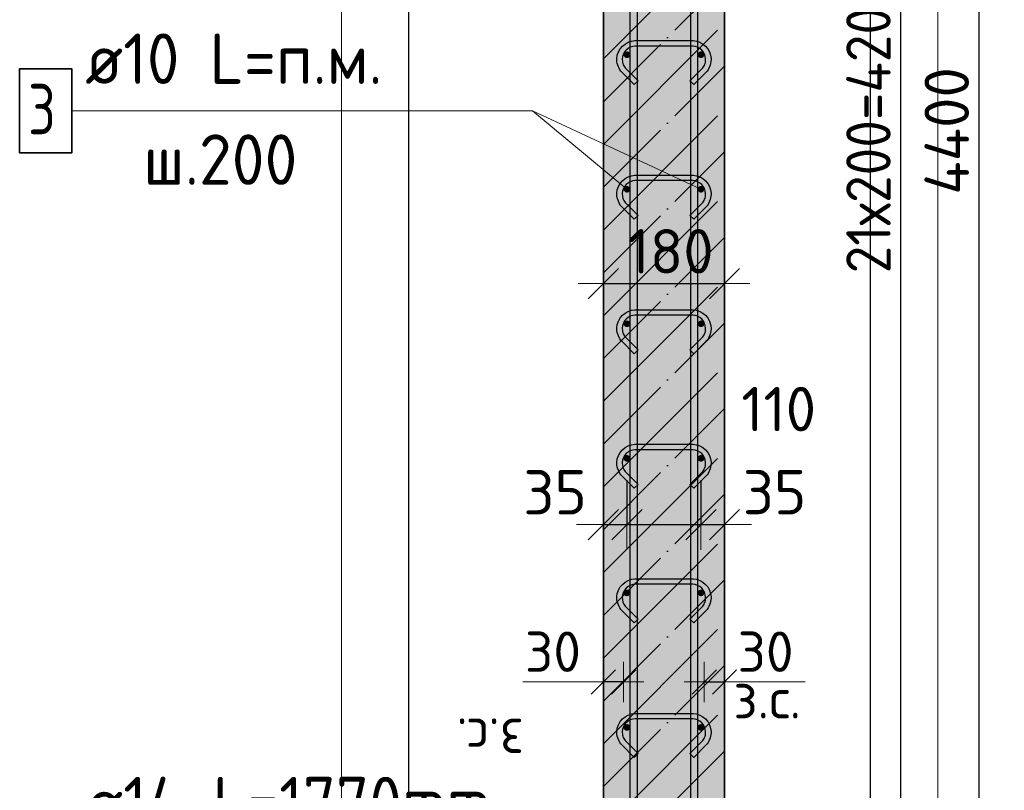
# Model space of a CAD drawing. Header units: millimetres. Extents: x 5077 to 50019, y 6526 to 90933.
# Tile 33 of 60: x 37510 to 38974, y 31652 to 32797. Entities that reach past the tile are written whole.
import ezdxf

# ---------------------------------------------------------------- set-up
doc = ezdxf.new("R2010")
doc.units = ezdxf.units.MM
doc.header["$PDMODE"] = 65
doc.linetypes.add('______11', pattern=[150, 120, -15, 0, -15])
doc.linetypes.add('______5', pattern=[330, 240, -30, 30, -30])
for name, color, linetype, lineweight in [('Standard', 7, 'Continuous', 25), ('Арм.стержн. вертикальными 1', 22, 'Continuous', 35), ('Арм.стержн.горизонт. 1', 180, 'Continuous', 35), ('Арм.стержн.горизонт. 2', 202, 'Continuous', 35), ('Размерная линия_ общее', 7, 'Continuous', 13), ('Размерная линия_ общее_1', 7, 'Continuous', 13), ('Текст_ примечание', 7, 'Continuous', 13)]:
    doc.layers.add(name, color=color, linetype=linetype, lineweight=lineweight)
doc.layers.add('Арм.стержн.Стяжки', color=7, linetype='Continuous', lineweight=35, true_color=0x501e0f)
doc.styles.add('ISOCPEUR', font='ISOCPEUR')
doc.dimstyles.new('DIMSTYLE_3', dxfattribs={"dimtxt": 66, "dimasz": 75, "dimexe": 0, "dimexo": 0, "dimgap": 33, "dimtad": 2, "dimdec": 0, "dimrnd": 5, "dimzin": 12, "dimdsep": 46, "dimtxsty": 'ISOCPEUR', "dimblk1": 'ALL_ML_STRICH', "dimblk2": 'ALL_ML_STRICH', "dimsah": 1, "dimcen": 0, "dimclrd": 7, "dimclre": 256, "dimclrt": 7, "dimadec": 0, "dimazin": 0, "dimtfac": 1, "dimtdec": 0, "dimtix": 1, "dimtmove": 2, "dimatfit": 3, "dimfxl": 0, "dimtvp": 1.2, "dimtzin": 0, "dimlwd": 0, "dimlwe": -3, "dimarcsym": 0})
doc.dimstyles.new('DIMSTYLE_8', dxfattribs={"dimtxt": 60, "dimasz": 60, "dimexe": 0, "dimexo": 0.001, "dimgap": 30, "dimtad": 2, "dimdec": 0, "dimrnd": 5, "dimzin": 12, "dimdsep": 46, "dimtxsty": 'ISOCPEUR', "dimblk1": 'ALL_ML_STRICH', "dimblk2": 'ALL_ML_STRICH', "dimsah": 1, "dimcen": 0, "dimse1": 1, "dimse2": 1, "dimclrd": 7, "dimclre": 256, "dimclrt": 7, "dimadec": 0, "dimazin": 0, "dimtfac": 1, "dimtdec": 0, "dimtix": 1, "dimtmove": 2, "dimatfit": 3, "dimfxl": 0, "dimtvp": 1.2, "dimtzin": 0, "dimlwd": 0, "dimlwe": -3, "dimarcsym": 0})
doc.dimstyles.new('DIMSTYLE_9', dxfattribs={"dimtxt": 66, "dimasz": 75, "dimexe": 0, "dimexo": 0, "dimgap": 33, "dimtad": 2, "dimdec": 0, "dimrnd": 5, "dimzin": 12, "dimdsep": 46, "dimtxsty": 'ISOCPEUR', "dimblk1": 'ALL_ML_STRICH', "dimblk2": 'ALL_ML_STRICH', "dimsah": 1, "dimcen": 0, "dimclrd": 7, "dimclre": 256, "dimclrt": 7, "dimadec": 0, "dimazin": 0, "dimtfac": 1, "dimtdec": 0, "dimtix": 1, "dimtmove": 2, "dimatfit": 3, "dimfxl": 0, "dimtzin": 0, "dimlwd": 0, "dimlwe": -3, "dimarcsym": 0})

# ---------------------------------------------------------------- blocks, each defined once
blk = doc.blocks.new('ALL_ML_STRICH')
at = {"color": 0, "linetype": 'ByBlock', "lineweight": -2}
for p, q in [((0, -0.5), (0, 0.5)), ((-0.3, -0.3), (0.3, 0.3)), ((-1, 0), (0.5, 0))]:
    blk.add_line(p, q, dxfattribs=at)
blk = doc.blocks.new('*D167')
at = {"layer": 'DEFPOINTS', "color": 7, "linetype": 'Continuous', "lineweight": 13, "transparency": 33554687}
for p in [(38412.8, 32132.9), (38377.8, 32046.9), (38377.8, 32006)]:
    blk.add_point(p, dxfattribs=at)
at = {"layer": 'Размерная линия_ общее', "color": 253, "linetype": 'Continuous', "lineweight": -2, "true_color": 0xa0a0a0, "transparency": 33554687}
for p, q in [((38412.8, 32112.9), (38412.8, 32046.9)), ((38377.8, 32026), (38377.8, 32046.9))]:
    blk.add_line(p, q, dxfattribs=at)
at = {"layer": 'Размерная линия_ общее', "color": 7, "linetype": 'Continuous', "lineweight": -2, "transparency": 33554687}
blk.add_line((38377.8, 32046.9), (38412.8, 32046.9), dxfattribs=at)
at = {"layer": 'Размерная линия_ общее', "color": 7, "linetype": 'Continuous', "lineweight": 13, "transparency": 33554687, "xscale": 75, "yscale": 75, "zscale": 75}
blk.add_blockref('ALL_ML_STRICH', (38412.8, 32046.9), dxfattribs=at)
at = {"layer": 'Размерная линия_ общее', "color": 7, "linetype": 'Continuous', "lineweight": 13, "transparency": 33554687, "xscale": 75, "yscale": 75, "zscale": 75, "rotation": 180}
blk.add_blockref('ALL_ML_STRICH', (38377.8, 32046.9), dxfattribs=at)
at = {"layer": 'Размерная линия_ общее', "color": 7, "linetype": 'Continuous', "lineweight": 13, "transparency": 33554687, "insert": (38305.9, 32094.9), "char_height": 66, "width": 132, "attachment_point": 5, "style": 'ISOCPEUR'}
blk.add_mtext('\\A1;{35}', dxfattribs=at)
blk = doc.blocks.new('*D168')
at = {"layer": 'DEFPOINTS', "color": 7, "linetype": 'Continuous', "lineweight": 13, "transparency": 33554687}
for p in [(38412.8, 32132.9), (38522.8, 32132.9), (38412.8, 32046.9)]:
    blk.add_point(p, dxfattribs=at)
at = {"layer": 'Размерная линия_ общее', "color": 253, "linetype": 'Continuous', "lineweight": -2, "true_color": 0xa0a0a0, "transparency": 33554687}
for p, q in [((38412.8, 32112.9), (38412.8, 32046.9)), ((38522.8, 32112.9), (38522.8, 32046.9))]:
    blk.add_line(p, q, dxfattribs=at)
at = {"layer": 'Размерная линия_ общее', "color": 7, "linetype": 'Continuous', "lineweight": -2, "transparency": 33554687}
blk.add_line((38412.8, 32046.9), (38522.8, 32046.9), dxfattribs=at)
at = {"layer": 'Размерная линия_ общее', "color": 7, "linetype": 'Continuous', "lineweight": 13, "transparency": 33554687, "xscale": 75, "yscale": 75, "zscale": 75, "rotation": 180}
blk.add_blockref('ALL_ML_STRICH', (38412.8, 32046.9), dxfattribs=at)
at = {"layer": 'Размерная линия_ общее', "color": 7, "linetype": 'Continuous', "lineweight": 13, "transparency": 33554687, "xscale": 75, "yscale": 75, "zscale": 75}
blk.add_blockref('ALL_ML_STRICH', (38522.8, 32046.9), dxfattribs=at)
at = {"layer": 'Размерная линия_ общее', "color": 7, "linetype": 'Continuous', "lineweight": 13, "transparency": 33554687, "insert": (38638.3, 32218.5), "char_height": 66, "width": 198, "attachment_point": 5, "style": 'ISOCPEUR'}
blk.add_mtext('\\A1;{110}', dxfattribs=at)
blk = doc.blocks.new('*D169')
at = {"layer": 'DEFPOINTS', "color": 7, "linetype": 'Continuous', "lineweight": 13, "transparency": 33554687}
for p in [(38522.8, 32132.9), (38522.8, 32046.9), (38557.8, 32009.4)]:
    blk.add_point(p, dxfattribs=at)
at = {"layer": 'Размерная линия_ общее', "color": 253, "linetype": 'Continuous', "lineweight": -2, "true_color": 0xa0a0a0, "transparency": 33554687}
for p, q in [((38522.8, 32112.9), (38522.8, 32046.9)), ((38557.8, 32029.4), (38557.8, 32046.9))]:
    blk.add_line(p, q, dxfattribs=at)
at = {"layer": 'Размерная линия_ общее', "color": 7, "linetype": 'Continuous', "lineweight": -2, "transparency": 33554687}
blk.add_line((38522.8, 32046.9), (38557.8, 32046.9), dxfattribs=at)
at = {"layer": 'Размерная линия_ общее', "color": 7, "linetype": 'Continuous', "lineweight": 13, "transparency": 33554687, "xscale": 75, "yscale": 75, "zscale": 75}
blk.add_blockref('ALL_ML_STRICH', (38557.8, 32046.9), dxfattribs=at)
at = {"layer": 'Размерная линия_ общее', "color": 7, "linetype": 'Continuous', "lineweight": 13, "transparency": 33554687, "xscale": 75, "yscale": 75, "zscale": 75, "rotation": 180}
blk.add_blockref('ALL_ML_STRICH', (38522.8, 32046.9), dxfattribs=at)
at = {"layer": 'Размерная линия_ общее', "color": 7, "linetype": 'Continuous', "lineweight": 13, "transparency": 33554687, "insert": (38632.2, 32095), "char_height": 66, "width": 132, "attachment_point": 5, "style": 'ISOCPEUR'}
blk.add_mtext('\\A1;{35}', dxfattribs=at)
blk = doc.blocks.new('*D170')
at = {"layer": 'DEFPOINTS', "color": 7, "linetype": 'Continuous', "lineweight": 13, "transparency": 33554687}
for p in [(38527.8, 31812.9), (38527.8, 31804.1), (38557.8, 31804.1)]:
    blk.add_point(p, dxfattribs=at)
at = {"layer": 'Размерная линия_ общее_1', "color": 7, "linetype": 'Continuous', "lineweight": -2, "transparency": 33554687}
blk.add_line((38527.8, 31812.9), (38557.8, 31812.9), dxfattribs=at)
at = {"layer": 'Размерная линия_ общее_1', "color": 7, "linetype": 'Continuous', "lineweight": 13, "transparency": 33554687, "xscale": 60, "yscale": 60, "zscale": 60, "rotation": 180}
blk.add_blockref('ALL_ML_STRICH', (38527.8, 31812.9), dxfattribs=at)
at = {"layer": 'Размерная линия_ общее_1', "color": 7, "linetype": 'Continuous', "lineweight": 13, "transparency": 33554687, "xscale": 60, "yscale": 60, "zscale": 60}
blk.add_blockref('ALL_ML_STRICH', (38557.8, 31812.9), dxfattribs=at)
at = {"layer": 'Размерная линия_ общее_1', "color": 7, "linetype": 'Continuous', "lineweight": 13, "transparency": 33554687, "insert": (38618.8, 31857.9), "char_height": 60, "width": 120, "attachment_point": 5, "style": 'ISOCPEUR'}
blk.add_mtext('\\A1;{30}', dxfattribs=at)
at = {"layer": 'Размерная линия_ общее_1', "color": 7, "linetype": 'Continuous', "lineweight": 13, "transparency": 33554687, "insert": (38570.9, 31818.7), "char_height": 60, "width": 3, "attachment_point": 1, "line_spacing_factor": 0.60241, "style": 'ISOCPEUR'}
blk.add_mtext('з.с.', dxfattribs=at)
blk = doc.blocks.new('*D171')
at = {"layer": 'DEFPOINTS', "color": 7, "linetype": 'Continuous', "lineweight": 13, "transparency": 33554687}
for p in [(38377.8, 31804.1), (38407.8, 31812.9), (38407.8, 31804.1)]:
    blk.add_point(p, dxfattribs=at)
at = {"layer": 'Размерная линия_ общее_1', "color": 7, "linetype": 'Continuous', "lineweight": -2, "transparency": 33554687}
blk.add_line((38407.8, 31812.9), (38377.8, 31812.9), dxfattribs=at)
at = {"layer": 'Размерная линия_ общее_1', "color": 7, "linetype": 'Continuous', "lineweight": 13, "transparency": 33554687, "xscale": 60, "yscale": 60, "zscale": 60}
for p, rotation in [((38407.8, 31812.9), 360), ((38377.8, 31812.9), 180)]:
    blk.add_blockref('ALL_ML_STRICH', p, dxfattribs=dict(at, rotation=rotation))
at = {"layer": 'Размерная линия_ общее_1', "color": 7, "linetype": 'Continuous', "lineweight": 13, "transparency": 33554687, "insert": (38302.8, 31857.9), "char_height": 60, "width": 120, "attachment_point": 5, "style": 'ISOCPEUR'}
blk.add_mtext('\\A1;{30}', dxfattribs=at)
at = {"layer": 'Размерная линия_ общее_1', "color": 7, "linetype": 'Continuous', "lineweight": 13, "transparency": 33554687, "insert": (38259.8, 31698.7), "char_height": 60, "width": 3, "attachment_point": 1, "rotation": 180, "line_spacing_factor": 0.60241, "style": 'ISOCPEUR'}
blk.add_mtext('з.с.', dxfattribs=at)
blk = doc.blocks.new('*D172')
at = {"layer": 'DEFPOINTS', "color": 7, "linetype": 'Continuous', "lineweight": 13, "transparency": 33554687}
for p in [(38377.8, 32415), (38377.8, 32405.1), (38557.8, 32413.4)]:
    blk.add_point(p, dxfattribs=at)
at = {"layer": 'Размерная линия_ общее', "color": 253, "linetype": 'Continuous', "lineweight": -2, "true_color": 0xa0a0a0, "transparency": 33554687}
for p, q in [((38377.8, 32405.1), (38377.8, 32405.1)), ((38557.8, 32405.1), (38557.8, 32405.1))]:
    blk.add_line(p, q, dxfattribs=at)
at = {"layer": 'Размерная линия_ общее', "color": 7, "linetype": 'Continuous', "lineweight": -2, "transparency": 33554687}
blk.add_line((38377.8, 32405.1), (38557.8, 32405.1), dxfattribs=at)
at = {"layer": 'Размерная линия_ общее', "color": 7, "linetype": 'Continuous', "lineweight": 13, "transparency": 33554687, "xscale": 75, "yscale": 75, "zscale": 75, "rotation": 180}
blk.add_blockref('ALL_ML_STRICH', (38377.8, 32405.1), dxfattribs=at)
at = {"layer": 'Размерная линия_ общее', "color": 7, "linetype": 'Continuous', "lineweight": 13, "transparency": 33554687, "xscale": 75, "yscale": 75, "zscale": 75}
blk.add_blockref('ALL_ML_STRICH', (38557.8, 32405.1), dxfattribs=at)
at = {"layer": 'Размерная линия_ общее', "color": 7, "linetype": 'Continuous', "lineweight": 13, "transparency": 33554687, "insert": (38477.7, 32453.1), "char_height": 66, "width": 198, "attachment_point": 5, "style": 'ISOCPEUR'}
blk.add_mtext('\\A1;{180}', dxfattribs=at)
blk = doc.blocks.new('*D296')
at = {"layer": 'DEFPOINTS', "color": 7, "linetype": 'Continuous', "lineweight": 13, "transparency": 33554687}
for p in [(38774.7, 34835.3), (38557.8, 30435.3), (38936.2, 30435.3)]:
    blk.add_point(p, dxfattribs=at)
at = {"layer": 'Размерная линия_ общее', "color": 253, "linetype": 'Continuous', "lineweight": -2, "true_color": 0xa0a0a0, "transparency": 33554687}
for p, q in [((38794.7, 34835.3), (38936.2, 34835.3)), ((38577.8, 30435.3), (38936.2, 30435.3))]:
    blk.add_line(p, q, dxfattribs=at)
at = {"layer": 'Размерная линия_ общее', "color": 7, "linetype": 'Continuous', "lineweight": -2, "transparency": 33554687}
blk.add_line((38936.2, 30435.3), (38936.2, 34835.3), dxfattribs=at)
at = {"layer": 'Размерная линия_ общее', "color": 7, "linetype": 'Continuous', "lineweight": 13, "transparency": 33554687, "xscale": 75, "yscale": 75, "zscale": 75}
for p, rotation in [((38936.2, 34835.3), 90), ((38936.2, 30435.3), 270)]:
    blk.add_blockref('ALL_ML_STRICH', p, dxfattribs=dict(at, rotation=rotation))
at = {"layer": 'Размерная линия_ общее', "color": 7, "linetype": 'Continuous', "lineweight": 13, "transparency": 33554687, "insert": (38888.2, 32632), "char_height": 66, "width": 264, "attachment_point": 5, "rotation": 90, "style": 'ISOCPEUR'}
blk.add_mtext('\\A1;{4400}', dxfattribs=at)
blk = doc.blocks.new('*D302')
at = {"layer": 'DEFPOINTS', "color": 7, "linetype": 'Continuous', "lineweight": 13, "transparency": 33554687}
for p in [(38522.8, 34745.3), (38522.8, 30545.3), (38819.8, 30545.3)]:
    blk.add_point(p, dxfattribs=at)
at = {"layer": 'Размерная линия_ общее', "color": 253, "linetype": 'Continuous', "lineweight": -2, "true_color": 0xa0a0a0, "transparency": 33554687}
for p, q in [((38542.8, 34745.3), (38819.8, 34745.3)), ((38542.8, 30545.3), (38819.8, 30545.3))]:
    blk.add_line(p, q, dxfattribs=at)
at = {"layer": 'Размерная линия_ общее', "color": 7, "linetype": 'Continuous', "lineweight": -2, "transparency": 33554687}
blk.add_line((38819.8, 30545.3), (38819.8, 34745.3), dxfattribs=at)
at = {"layer": 'Размерная линия_ общее', "color": 7, "linetype": 'Continuous', "lineweight": 13, "transparency": 33554687, "xscale": 75, "yscale": 75, "zscale": 75}
for p, rotation in [((38819.8, 34745.3), 90), ((38819.8, 30545.3), 270)]:
    blk.add_blockref('ALL_ML_STRICH', p, dxfattribs=dict(at, rotation=rotation))
at = {"layer": 'Размерная линия_ общее', "color": 7, "linetype": 'Continuous', "lineweight": 13, "transparency": 33554687, "insert": (38738.8, 32420.3), "char_height": 66, "width": 3.3, "attachment_point": 1, "rotation": 90, "line_spacing_factor": 0.60241, "style": 'ISOCPEUR'}
blk.add_mtext('\\W0.91;21х200=4200', dxfattribs=at)

msp = doc.modelspace()

# ---------------------------------------------------------------- hatches: boundary and pattern name
at = {"layer": 'Standard', "linetype": 'Continuous', "lineweight": -3, "true_color": 0xc7c7c7, "transparency": 33554687}
msp.add_hatch(color=9, dxfattribs=at).paths.add_polyline_path([(38377.8, 34835.3), (38377.8, 30435.3), (38557.8, 30435.3), (38557.8, 34835.3)])
at = {"layer": 'Арм.стержн.горизонт. 1', "linetype": 'Continuous', "lineweight": 50, "transparency": 33554687}
for points in [[(38417.8, 32745.3), (38417.5, 32747.2), (38416.4, 32748.8), (38414.8, 32749.9), (38412.8, 32750.3), (38410.9, 32749.9), (38409.3, 32748.8), (38408.2, 32747.2), (38407.8, 32745.3), (38408.2, 32743.4), (38409.3, 32741.8), (38410.9, 32740.7), (38412.8, 32740.3), (38414.8, 32740.7), (38416.4, 32741.8), (38417.5, 32743.4)], [(38527.8, 32745.3), (38527.5, 32747.2), (38526.4, 32748.8), (38524.8, 32749.9), (38522.8, 32750.3), (38520.9, 32749.9), (38519.3, 32748.8), (38518.2, 32747.2), (38517.8, 32745.3), (38518.2, 32743.4), (38519.3, 32741.8), (38520.9, 32740.7), (38522.8, 32740.3), (38524.8, 32740.7), (38526.4, 32741.8), (38527.5, 32743.4)], [(38417.8, 32545.3), (38417.5, 32547.2), (38416.4, 32548.8), (38414.8, 32549.9), (38412.8, 32550.3), (38410.9, 32549.9), (38409.3, 32548.8), (38408.2, 32547.2), (38407.8, 32545.3), (38408.2, 32543.4), (38409.3, 32541.8), (38410.9, 32540.7), (38412.8, 32540.3), (38414.8, 32540.7), (38416.4, 32541.8), (38417.5, 32543.4)], [(38527.8, 32545.3), (38527.5, 32547.2), (38526.4, 32548.8), (38524.8, 32549.9), (38522.8, 32550.3), (38520.9, 32549.9), (38519.3, 32548.8), (38518.2, 32547.2), (38517.8, 32545.3), (38518.2, 32543.4), (38519.3, 32541.8), (38520.9, 32540.7), (38522.8, 32540.3), (38524.8, 32540.7), (38526.4, 32541.8), (38527.5, 32543.4)], [(38417.8, 32345.3), (38417.5, 32347.2), (38416.4, 32348.8), (38414.8, 32349.9), (38412.8, 32350.3), (38410.9, 32349.9), (38409.3, 32348.8), (38408.2, 32347.2), (38407.8, 32345.3), (38408.2, 32343.4), (38409.3, 32341.8), (38410.9, 32340.7), (38412.8, 32340.3), (38414.8, 32340.7), (38416.4, 32341.8), (38417.5, 32343.4)], [(38527.8, 32345.3), (38527.5, 32347.2), (38526.4, 32348.8), (38524.8, 32349.9), (38522.8, 32350.3), (38520.9, 32349.9), (38519.3, 32348.8), (38518.2, 32347.2), (38517.8, 32345.3), (38518.2, 32343.4), (38519.3, 32341.8), (38520.9, 32340.7), (38522.8, 32340.3), (38524.8, 32340.7), (38526.4, 32341.8), (38527.5, 32343.4)], [(38417.8, 32145.3), (38417.5, 32147.2), (38416.4, 32148.8), (38414.8, 32149.9), (38412.8, 32150.3), (38410.9, 32149.9), (38409.3, 32148.8), (38408.2, 32147.2), (38407.8, 32145.3), (38408.2, 32143.4), (38409.3, 32141.8), (38410.9, 32140.7), (38412.8, 32140.3), (38414.8, 32140.7), (38416.4, 32141.8), (38417.5, 32143.4)], [(38527.8, 32145.3), (38527.5, 32147.2), (38526.4, 32148.8), (38524.8, 32149.9), (38522.8, 32150.3), (38520.9, 32149.9), (38519.3, 32148.8), (38518.2, 32147.2), (38517.8, 32145.3), (38518.2, 32143.4), (38519.3, 32141.8), (38520.9, 32140.7), (38522.8, 32140.3), (38524.8, 32140.7), (38526.4, 32141.8), (38527.5, 32143.4)], [(38417.8, 31945.3), (38417.5, 31947.2), (38416.4, 31948.8), (38414.8, 31949.9), (38412.8, 31950.3), (38410.9, 31949.9), (38409.3, 31948.8), (38408.2, 31947.2), (38407.8, 31945.3), (38408.2, 31943.4), (38409.3, 31941.8), (38410.9, 31940.7), (38412.8, 31940.3), (38414.8, 31940.7), (38416.4, 31941.8), (38417.5, 31943.4)], [(38527.8, 31945.3), (38527.5, 31947.2), (38526.4, 31948.8), (38524.8, 31949.9), (38522.8, 31950.3), (38520.9, 31949.9), (38519.3, 31948.8), (38518.2, 31947.2), (38517.8, 31945.3), (38518.2, 31943.4), (38519.3, 31941.8), (38520.9, 31940.7), (38522.8, 31940.3), (38524.8, 31940.7), (38526.4, 31941.8), (38527.5, 31943.4)], [(38417.8, 31745.3), (38417.5, 31747.2), (38416.4, 31748.8), (38414.8, 31749.9), (38412.8, 31750.3), (38410.9, 31749.9), (38409.3, 31748.8), (38408.2, 31747.2), (38407.8, 31745.3), (38408.2, 31743.4), (38409.3, 31741.8), (38410.9, 31740.7), (38412.8, 31740.3), (38414.8, 31740.7), (38416.4, 31741.8), (38417.5, 31743.4)], [(38527.8, 31745.3), (38527.5, 31747.2), (38526.4, 31748.8), (38524.8, 31749.9), (38522.8, 31750.3), (38520.9, 31749.9), (38519.3, 31748.8), (38518.2, 31747.2), (38517.8, 31745.3), (38518.2, 31743.4), (38519.3, 31741.8), (38520.9, 31740.7), (38522.8, 31740.3), (38524.8, 31740.7), (38526.4, 31741.8), (38527.5, 31743.4)]]:
    msp.add_hatch(color=4, dxfattribs=at).paths.add_polyline_path(points)

# ---------------------------------------------------------------- linework, layer by layer
at = {"layer": 'Standard', "color": 52, "linetype": 'Continuous', "lineweight": -3, "transparency": 33554687}
for p, q in [((38088.6, 30326.7), (38088.6, 35147.4)), ((38088.6, 30326.7), (38088.6, 35147.4)), ((38774.7, 30326.7), (38774.7, 35147.4)), ((38774.7, 30326.7), (38774.7, 35147.4))]:
    msp.add_line(p, q, dxfattribs=at)
at = {"layer": 'Standard', "color": 7, "linetype": 'Continuous', "lineweight": 35, "transparency": 33554687}
for p, q in [((38377.8, 34835.3), (38377.8, 30435.3)), ((38557.8, 30435.3), (38557.8, 34835.3))]:
    msp.add_line(p, q, dxfattribs=at)
at = {"layer": 'Standard', "color": 253, "linetype": '______5', "lineweight": -3, "true_color": 0xababab, "transparency": 33554687}
for p, q in [((38377.8, 32739.2), (38557.8, 32919.2)), ((38377.8, 32611.9), (38557.8, 32791.9)), ((38377.8, 32484.6), (38557.8, 32664.6)), ((38377.8, 32357.4), (38557.8, 32537.4)), ((38377.8, 32230.1), (38557.8, 32410.1)), ((38377.8, 32102.8), (38557.8, 32282.8)), ((38377.8, 31975.5), (38557.8, 32155.5)), ((38377.8, 31848.2), (38557.8, 32028.2)), ((38377.8, 31721), (38557.8, 31901)), ((38377.8, 31593.7), (38557.8, 31773.7))]:
    msp.add_line(p, q, dxfattribs=at)
at = {"layer": 'Standard', "color": 253, "linetype": '______11', "lineweight": -3, "true_color": 0xababab, "transparency": 33554687}
for p, q in [((38377.8, 32675.5), (38557.8, 32855.5)), ((38377.8, 32548.3), (38557.8, 32728.3)), ((38377.8, 32421), (38557.8, 32601)), ((38377.8, 32293.7), (38557.8, 32473.7)), ((38377.8, 32166.4), (38557.8, 32346.4)), ((38377.8, 32039.2), (38557.8, 32219.2)), ((38377.8, 31911.9), (38557.8, 32091.9)), ((38377.8, 31784.6), (38557.8, 31964.6)), ((38377.8, 31657.3), (38557.8, 31837.3)), ((38377.8, 31530), (38557.8, 31710))]:
    msp.add_line(p, q, dxfattribs=at)
at = {"layer": 'Standard', "color": 7, "linetype": 'Continuous', "lineweight": 13, "transparency": 33554687}
for p, q in [((38377.8, 31812.9), (38257.8, 31812.9)), ((38557.8, 31812.9), (38677.8, 31812.9))]:
    msp.add_line(p, q, dxfattribs=at)
msp.add_lwpolyline([(37988.6, 30226.7), (38874.7, 30226.7), (38874.7, 35247.4), (37988.6, 35247.4), (37988.6, 30226.7)], dxfattribs=at)
at = {"layer": 'Арм.стержн. вертикальными 1', "color": 4, "linetype": 'Continuous', "lineweight": 25, "transparency": 33554687}
for points in [[(38417.8, 30435.3), (38417.8, 34956.3), (38417.2, 34960.8), (38415.7, 34965.4), (38413.4, 34969.5), (38410.5, 34973), (38407.1, 34975.8), (38402.9, 34978.2), (38398.3, 34979.7), (38393.8, 34980.3), (38117.8, 34980.3), (38117.8, 34990.3), (38394.5, 34990.3), (38400.6, 34989.4), (38406.9, 34987.4), (38412.8, 34984.1), (38417.6, 34980.1), (38421.6, 34975.2), (38424.9, 34969.4), (38427, 34963.1), (38427.8, 34956.9), (38427.8, 30435.3), (38417.8, 30435.3)], [(38417.8, 30435.3), (38417.8, 34956.3), (38417.2, 34960.8), (38415.7, 34965.4), (38413.4, 34969.5), (38410.5, 34973), (38407.1, 34975.8), (38402.9, 34978.2), (38398.3, 34979.7), (38393.8, 34980.3), (38117.8, 34980.3), (38117.8, 34990.3), (38394.5, 34990.3), (38400.6, 34989.4), (38406.9, 34987.4), (38412.8, 34984.1), (38417.6, 34980.1), (38421.6, 34975.2), (38424.9, 34969.4), (38427, 34963.1), (38427.8, 34956.9), (38427.8, 30435.3), (38417.8, 30435.3)], [(38507.8, 30435.3), (38507.8, 34956.9), (38508.7, 34963.1), (38510.8, 34969.4), (38514.1, 34975.2), (38518.1, 34980.1), (38522.9, 34984.1), (38528.7, 34987.4), (38535.1, 34989.4), (38541.2, 34990.3), (38779.7, 34990.3), (38779.7, 34980.3), (38541.9, 34980.3), (38537.4, 34979.7), (38532.8, 34978.2), (38528.6, 34975.8), (38525.2, 34973), (38522.3, 34969.5), (38520, 34965.4), (38518.5, 34960.8), (38517.8, 34956.3), (38517.8, 30435.3), (38507.8, 30435.3)], [(38507.8, 30435.3), (38507.8, 34956.9), (38508.7, 34963.1), (38510.8, 34969.4), (38514.1, 34975.2), (38518.1, 34980.1), (38522.9, 34984.1), (38528.7, 34987.4), (38535.1, 34989.4), (38541.2, 34990.3), (38779.7, 34990.3), (38779.7, 34980.3), (38541.9, 34980.3), (38537.4, 34979.7), (38532.8, 34978.2), (38528.6, 34975.8), (38525.2, 34973), (38522.3, 34969.5), (38520, 34965.4), (38518.5, 34960.8), (38517.8, 34956.3), (38517.8, 30435.3), (38507.8, 30435.3)]]:
    msp.add_lwpolyline(points, dxfattribs=at)
at = {"layer": 'Арм.стержн.горизонт. 1', "color": 7, "linetype": 'Continuous', "lineweight": 13, "transparency": 33554687}
for p, q in [((37587.6, 32661.9), (38272.6, 32661.9)), ((38272.6, 32661.9), (38412.8, 32545.3))]:
    msp.add_line(p, q, dxfattribs=at)
at = {"layer": 'Арм.стержн.горизонт. 1', "color": 7, "linetype": 'Continuous', "lineweight": 35, "transparency": 33554687}
msp.add_lwpolyline([(37510.1, 32599.4), (37587.6, 32599.4), (37587.6, 32724.4), (37510.1, 32724.4), (37510.1, 32599.4)], dxfattribs=at)
at = {"layer": 'Арм.стержн.Стяжки', "color": 40, "linetype": 'Continuous', "lineweight": 25, "transparency": 33554687}
for points in [[(38506.4, 32706.4), (38524.3, 32724.3), (38525.5, 32725.7), (38526.6, 32727.2), (38527.5, 32728.8), (38528.3, 32730.5), (38528.9, 32732.2), (38529.4, 32734), (38529.7, 32735.9), (38529.8, 32737.8), (38529.8, 32738.9), (38529.3, 32742.5), (38528.1, 32746.2), (38526.3, 32749.6), (38524, 32752.3), (38521.2, 32754.6), (38517.9, 32756.5), (38514.2, 32757.7), (38510.6, 32758.2), (38425.1, 32758.2), (38421.5, 32757.7), (38417.8, 32756.5), (38414.4, 32754.6), (38411.7, 32752.3), (38409.4, 32749.6), (38407.6, 32746.2), (38406.3, 32742.5), (38405.8, 32738.9), (38405.8, 32737.8), (38406, 32735.9), (38406.3, 32734), (38406.7, 32732.2), (38407.4, 32730.5), (38408.1, 32728.8), (38409.1, 32727.2), (38410.2, 32725.7), (38411.4, 32724.3), (38429.3, 32706.4), (38423.6, 32700.8), (38405.6, 32718.8), (38403.9, 32720.7), (38402.4, 32722.9), (38401.1, 32725.1), (38400, 32727.4), (38399.1, 32729.9), (38398.4, 32732.4), (38398, 32735), (38397.8, 32737.5), (38397.8, 32739.5), (38398.5, 32744.4), (38400.2, 32749.4), (38402.8, 32754.1), (38406, 32758), (38409.9, 32761.2), (38414.6, 32763.8), (38419.6, 32765.5), (38424.5, 32766.2), (38511.2, 32766.2), (38516, 32765.5), (38521.1, 32763.8), (38525.8, 32761.2), (38529.7, 32758), (38532.9, 32754.1), (38535.5, 32749.4), (38537.2, 32744.4), (38537.8, 32739.5), (38537.8, 32737.5), (38537.7, 32735), (38537.2, 32732.4), (38536.6, 32729.9), (38535.7, 32727.4), (38534.6, 32725.1), (38533.3, 32722.9), (38531.8, 32720.7), (38530.1, 32718.8), (38512.1, 32700.8), (38506.4, 32706.4)], [(38506.4, 32506.4), (38524.3, 32524.3), (38525.5, 32525.7), (38526.6, 32527.2), (38527.5, 32528.8), (38528.3, 32530.5), (38528.9, 32532.2), (38529.4, 32534), (38529.7, 32535.9), (38529.8, 32537.8), (38529.8, 32538.9), (38529.3, 32542.5), (38528.1, 32546.2), (38526.3, 32549.6), (38524, 32552.3), (38521.2, 32554.6), (38517.9, 32556.5), (38514.2, 32557.7), (38510.6, 32558.2), (38425.1, 32558.2), (38421.5, 32557.7), (38417.8, 32556.5), (38414.4, 32554.6), (38411.7, 32552.3), (38409.4, 32549.6), (38407.6, 32546.2), (38406.3, 32542.5), (38405.8, 32538.9), (38405.8, 32537.8), (38406, 32535.9), (38406.3, 32534), (38406.7, 32532.2), (38407.4, 32530.5), (38408.1, 32528.8), (38409.1, 32527.2), (38410.2, 32525.7), (38411.4, 32524.3), (38429.3, 32506.4), (38423.6, 32500.8), (38405.6, 32518.8), (38403.9, 32520.7), (38402.4, 32522.9), (38401.1, 32525.1), (38400, 32527.4), (38399.1, 32529.9), (38398.4, 32532.4), (38398, 32535), (38397.8, 32537.5), (38397.8, 32539.5), (38398.5, 32544.4), (38400.2, 32549.4), (38402.8, 32554.1), (38406, 32558), (38409.9, 32561.2), (38414.6, 32563.8), (38419.6, 32565.5), (38424.5, 32566.2), (38511.2, 32566.2), (38516, 32565.5), (38521.1, 32563.8), (38525.8, 32561.2), (38529.7, 32558), (38532.9, 32554.1), (38535.5, 32549.4), (38537.2, 32544.4), (38537.8, 32539.5), (38537.8, 32537.5), (38537.7, 32535), (38537.2, 32532.4), (38536.6, 32529.9), (38535.7, 32527.4), (38534.6, 32525.1), (38533.3, 32522.9), (38531.8, 32520.7), (38530.1, 32518.8), (38512.1, 32500.8), (38506.4, 32506.4)], [(38506.4, 32306.4), (38524.3, 32324.3), (38525.5, 32325.7), (38526.6, 32327.2), (38527.5, 32328.8), (38528.3, 32330.5), (38528.9, 32332.2), (38529.4, 32334), (38529.7, 32335.9), (38529.8, 32337.8), (38529.8, 32338.9), (38529.3, 32342.5), (38528.1, 32346.2), (38526.3, 32349.6), (38524, 32352.3), (38521.2, 32354.6), (38517.9, 32356.5), (38514.2, 32357.7), (38510.6, 32358.2), (38425.1, 32358.2), (38421.5, 32357.7), (38417.8, 32356.5), (38414.4, 32354.6), (38411.7, 32352.3), (38409.4, 32349.6), (38407.6, 32346.2), (38406.3, 32342.5), (38405.8, 32338.9), (38405.8, 32337.8), (38406, 32335.9), (38406.3, 32334), (38406.7, 32332.2), (38407.4, 32330.5), (38408.1, 32328.8), (38409.1, 32327.2), (38410.2, 32325.7), (38411.4, 32324.3), (38429.3, 32306.4), (38423.6, 32300.8), (38405.6, 32318.8), (38403.9, 32320.7), (38402.4, 32322.9), (38401.1, 32325.1), (38400, 32327.4), (38399.1, 32329.9), (38398.4, 32332.4), (38398, 32335), (38397.8, 32337.5), (38397.8, 32339.5), (38398.5, 32344.4), (38400.2, 32349.4), (38402.8, 32354.1), (38406, 32358), (38409.9, 32361.2), (38414.6, 32363.8), (38419.6, 32365.5), (38424.5, 32366.2), (38511.2, 32366.2), (38516, 32365.5), (38521.1, 32363.8), (38525.8, 32361.2), (38529.7, 32358), (38532.9, 32354.1), (38535.5, 32349.4), (38537.2, 32344.4), (38537.8, 32339.5), (38537.8, 32337.5), (38537.7, 32335), (38537.2, 32332.4), (38536.6, 32329.9), (38535.7, 32327.4), (38534.6, 32325.1), (38533.3, 32322.9), (38531.8, 32320.7), (38530.1, 32318.8), (38512.1, 32300.8), (38506.4, 32306.4)], [(38506.4, 32106.4), (38524.3, 32124.3), (38525.5, 32125.7), (38526.6, 32127.2), (38527.5, 32128.8), (38528.3, 32130.5), (38528.9, 32132.2), (38529.4, 32134), (38529.7, 32135.9), (38529.8, 32137.8), (38529.8, 32138.9), (38529.3, 32142.5), (38528.1, 32146.2), (38526.3, 32149.6), (38524, 32152.3), (38521.2, 32154.6), (38517.9, 32156.5), (38514.2, 32157.7), (38510.6, 32158.2), (38425.1, 32158.2), (38421.5, 32157.7), (38417.8, 32156.5), (38414.4, 32154.6), (38411.7, 32152.3), (38409.4, 32149.6), (38407.6, 32146.2), (38406.3, 32142.5), (38405.8, 32138.9), (38405.8, 32137.8), (38406, 32135.9), (38406.3, 32134), (38406.7, 32132.2), (38407.4, 32130.5), (38408.1, 32128.8), (38409.1, 32127.2), (38410.2, 32125.7), (38411.4, 32124.3), (38429.3, 32106.4), (38423.6, 32100.8), (38405.6, 32118.8), (38403.9, 32120.7), (38402.4, 32122.9), (38401.1, 32125.1), (38400, 32127.4), (38399.1, 32129.9), (38398.4, 32132.4), (38398, 32135), (38397.8, 32137.5), (38397.8, 32139.5), (38398.5, 32144.4), (38400.2, 32149.4), (38402.8, 32154.1), (38406, 32158), (38409.9, 32161.2), (38414.6, 32163.8), (38419.6, 32165.5), (38424.5, 32166.2), (38511.2, 32166.2), (38516, 32165.5), (38521.1, 32163.8), (38525.8, 32161.2), (38529.7, 32158), (38532.9, 32154.1), (38535.5, 32149.4), (38537.2, 32144.4), (38537.8, 32139.5), (38537.8, 32137.5), (38537.7, 32135), (38537.2, 32132.4), (38536.6, 32129.9), (38535.7, 32127.4), (38534.6, 32125.1), (38533.3, 32122.9), (38531.8, 32120.7), (38530.1, 32118.8), (38512.1, 32100.8), (38506.4, 32106.4)], [(38506.4, 31906.4), (38524.3, 31924.3), (38525.5, 31925.7), (38526.6, 31927.2), (38527.5, 31928.8), (38528.3, 31930.5), (38528.9, 31932.2), (38529.4, 31934), (38529.7, 31935.9), (38529.8, 31937.8), (38529.8, 31938.9), (38529.3, 31942.5), (38528.1, 31946.2), (38526.3, 31949.6), (38524, 31952.3), (38521.2, 31954.6), (38517.9, 31956.5), (38514.2, 31957.7), (38510.6, 31958.2), (38425.1, 31958.2), (38421.5, 31957.7), (38417.8, 31956.5), (38414.4, 31954.6), (38411.7, 31952.3), (38409.4, 31949.6), (38407.6, 31946.2), (38406.3, 31942.5), (38405.8, 31938.9), (38405.8, 31937.8), (38406, 31935.9), (38406.3, 31934), (38406.7, 31932.2), (38407.4, 31930.5), (38408.1, 31928.8), (38409.1, 31927.2), (38410.2, 31925.7), (38411.4, 31924.3), (38429.3, 31906.4), (38423.6, 31900.8), (38405.6, 31918.8), (38403.9, 31920.7), (38402.4, 31922.9), (38401.1, 31925.1), (38400, 31927.4), (38399.1, 31929.9), (38398.4, 31932.4), (38398, 31935), (38397.8, 31937.5), (38397.8, 31939.5), (38398.5, 31944.4), (38400.2, 31949.4), (38402.8, 31954.1), (38406, 31958), (38409.9, 31961.2), (38414.6, 31963.8), (38419.6, 31965.5), (38424.5, 31966.2), (38511.2, 31966.2), (38516, 31965.5), (38521.1, 31963.8), (38525.8, 31961.2), (38529.7, 31958), (38532.9, 31954.1), (38535.5, 31949.4), (38537.2, 31944.4), (38537.8, 31939.5), (38537.8, 31937.5), (38537.7, 31935), (38537.2, 31932.4), (38536.6, 31929.9), (38535.7, 31927.4), (38534.6, 31925.1), (38533.3, 31922.9), (38531.8, 31920.7), (38530.1, 31918.8), (38512.1, 31900.8), (38506.4, 31906.4)], [(38506.4, 31706.4), (38524.3, 31724.3), (38525.5, 31725.7), (38526.6, 31727.2), (38527.5, 31728.8), (38528.3, 31730.5), (38528.9, 31732.2), (38529.4, 31734), (38529.7, 31735.9), (38529.8, 31737.8), (38529.8, 31738.9), (38529.3, 31742.5), (38528.1, 31746.2), (38526.3, 31749.6), (38524, 31752.3), (38521.2, 31754.6), (38517.9, 31756.5), (38514.2, 31757.7), (38510.6, 31758.2), (38425.1, 31758.2), (38421.5, 31757.7), (38417.8, 31756.5), (38414.4, 31754.6), (38411.7, 31752.3), (38409.4, 31749.6), (38407.6, 31746.2), (38406.3, 31742.5), (38405.8, 31738.9), (38405.8, 31737.8), (38406, 31735.9), (38406.3, 31734), (38406.7, 31732.2), (38407.4, 31730.5), (38408.1, 31728.8), (38409.1, 31727.2), (38410.2, 31725.7), (38411.4, 31724.3), (38429.3, 31706.4), (38423.6, 31700.8), (38405.6, 31718.8), (38403.9, 31720.7), (38402.4, 31722.9), (38401.1, 31725.1), (38400, 31727.4), (38399.1, 31729.9), (38398.4, 31732.4), (38398, 31735), (38397.8, 31737.5), (38397.8, 31739.5), (38398.5, 31744.4), (38400.2, 31749.4), (38402.8, 31754.1), (38406, 31758), (38409.9, 31761.2), (38414.6, 31763.8), (38419.6, 31765.5), (38424.5, 31766.2), (38511.2, 31766.2), (38516, 31765.5), (38521.1, 31763.8), (38525.8, 31761.2), (38529.7, 31758), (38532.9, 31754.1), (38535.5, 31749.4), (38537.2, 31744.4), (38537.8, 31739.5), (38537.8, 31737.5), (38537.7, 31735), (38537.2, 31732.4), (38536.6, 31729.9), (38535.7, 31727.4), (38534.6, 31725.1), (38533.3, 31722.9), (38531.8, 31720.7), (38530.1, 31718.8), (38512.1, 31700.8), (38506.4, 31706.4)]]:
    msp.add_lwpolyline(points, dxfattribs=at)
at = {"layer": 'Текст_ примечание', "color": 7, "linetype": 'Continuous', "lineweight": 13, "transparency": 33554687}
msp.add_line((38522.8, 32545.3), (38272.6, 32661.9), dxfattribs=at)

# ---------------------------------------------------------------- texts
at = {"layer": 'Арм.стержн.горизонт. 1', "color": 7, "linetype": 'Continuous', "lineweight": 25, "transparency": 33554687, "char_height": 75, "attachment_point": 7, "style": 'ISOCPEUR'}
for s, insert, width in [('\\W0.94;ø10 L=п.м.', (37607.6, 32701.9), 499.958), ('\\W0.78;3', (37522.6, 32626.9), 81.602), ('\\W0.95;ш.200 ', (37693.9, 32551.9), 327.999)]:
    msp.add_mtext(s, dxfattribs=dict(at, insert=insert, width=width))
at = {"layer": 'Арм.стержн.горизонт. 2', "color": 7, "linetype": 'Continuous', "lineweight": 25, "transparency": 33554687, "insert": (37607.6, 31596.9), "char_height": 75, "width": 724.941, "attachment_point": 7, "style": 'ISOCPEUR'}
msp.add_mtext('\\W0.94;ø14 L=1770mm ', dxfattribs=at)

# ---------------------------------------------------------------- dimensions: what is measured, and where the dimension line sits
at = {"layer": 'Размерная линия_ общее', "color": 7, "linetype": 'Continuous', "lineweight": 13, "transparency": 33554687}
dim = msp.add_linear_dim(base=(38936.2, 34835.3), p1=(38577.8, 30435.3), p2=(38794.7, 34835.3), angle=90, dimstyle='DIMSTYLE_9', override={"dimpost": '<>', "dimclrd": 7, "dimclre": 253, "dimclrt": 7, "dimlwd": 0, "dimlwe": 65533}, dxfattribs=at)
dim.commit()
dim.dimension.update_dxf_attribs({"geometry": '*D296', "text_midpoint": (38888.2, 32632), "dimtype": 160})
dim = msp.add_linear_dim(base=(38819.8, 34745.3), p1=(38542.8, 30545.3), p2=(38542.8, 34745.3), angle=90, text='\\W0.91;21х200=4200', dimstyle='DIMSTYLE_9', override={"dimpost": '<>', "dimclrd": 7, "dimclre": 253, "dimclrt": 7, "dimlwd": 0, "dimlwe": 65533}, dxfattribs=at)
dim.commit()
dim.dimension.update_dxf_attribs({"geometry": '*D302', "text_midpoint": (38786.8, 32645.3), "dimtype": 160})
for base, p1, p2, picture, middle in [((38557.8, 32405.1), (38377.8, 32405.1), (38557.8, 32405.1), '*D172', (38477.7, 32453.1)), ((38522.8, 32046.9), (38412.8, 32112.9), (38522.8, 32112.9), '*D168', (38638.3, 32218.5)), ((38412.8, 32046.9), (38377.8, 32026), (38412.8, 32112.9), '*D167', (38305.9, 32094.9)), ((38557.8, 32046.9), (38522.8, 32112.9), (38557.8, 32029.4), '*D169', (38632.2, 32095))]:
    dim = msp.add_linear_dim(base=base, p1=p1, p2=p2, dimstyle='DIMSTYLE_3', override={"dimpost": '<>', "dimclrd": 7, "dimclre": 253, "dimclrt": 7, "dimlwd": 0, "dimlwe": 65533}, dxfattribs=at)
    dim.commit()
    dim.dimension.update_dxf_attribs({"geometry": picture, "text_midpoint": middle, "dimtype": 160})
at = {"layer": 'Размерная линия_ общее_1', "color": 7, "linetype": 'Continuous', "lineweight": 13, "transparency": 33554687}
dim = msp.add_linear_dim(base=(38377.8, 31812.9), p1=(38407.8, 31804.1), p2=(38377.8, 31804.1), angle=180, text='<>\\Xз.с.', dimstyle='DIMSTYLE_8', override={"dimpost": '<>', "dimclrd": 7, "dimclre": 253, "dimclrt": 7, "dimlwd": 0, "dimlwe": 65533}, dxfattribs=at)
dim.commit()
dim.dimension.update_dxf_attribs({"geometry": '*D171', "text_midpoint": (38302.8, 31857.9), "dimtype": 160})
dim = msp.add_linear_dim(base=(38557.8, 31812.9), p1=(38527.8, 31804.1), p2=(38557.8, 31804.1), text='<>\\Xз.с.', dimstyle='DIMSTYLE_8', override={"dimpost": '<>', "dimclrd": 7, "dimclre": 253, "dimclrt": 7, "dimlwd": 0, "dimlwe": 65533}, dxfattribs=at)
dim.commit()
dim.dimension.update_dxf_attribs({"geometry": '*D170', "text_midpoint": (38618.8, 31857.9), "dimtype": 160})

doc.saveas('drawing.dxf')
